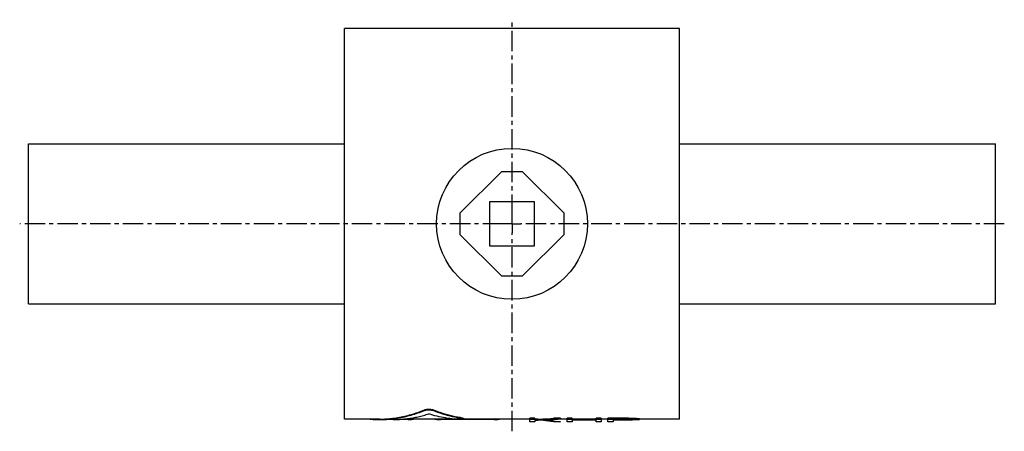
# Model space of a CAD drawing. Header units: millimetres. Extents: x 1 to 556, y 127 to 359.
import ezdxf

# ---------------------------------------------------------------- set-up
doc = ezdxf.new("R2010")
doc.units = ezdxf.units.MM
doc.header["$LTSCALE"] = 30.734
doc.linetypes.add('CENTER', pattern=[0.6, 0.375, -0.075, 0.075, -0.075])
doc.layers.get('0').update_dxf_attribs({"linetype": 'CONTINUOUS'})
doc.layers.add('DEFAULT_1', color=7, linetype='CENTER')
doc.layers.add('KONSTR_EL', color=7, linetype='CONTINUOUS')

msp = doc.modelspace()

# ---------------------------------------------------------------- linework, layer by layer
at = {"color": 7, "linetype": 'CONTINUOUS'}
for p, q in [((184.27, 133.56), (184.27, 353.56)), ((373.27, 353.56), (184.27, 353.56)), ((373.27, 133.56), (373.27, 353.56)), ((6.27, 198.56), (6.27, 288.56)), ((6.27, 288.56), (184.27, 288.56)), ((373.27, 288.56), (551.27, 288.56)), ((551.27, 198.56), (551.27, 288.56)), ((272.77, 272.91), (249.41, 249.56)), ((284.77, 272.91), (272.77, 272.91)), ((308.12, 249.56), (284.77, 272.91)), ((266.27, 231.06), (266.27, 256.06)), ((266.27, 256.06), (291.27, 256.06)), ((291.27, 256.06), (291.27, 231.06)), ((249.41, 249.56), (249.41, 237.56)), ((308.12, 237.56), (308.12, 249.56)), ((249.41, 237.56), (272.77, 214.2)), ((284.77, 214.2), (308.12, 237.56)), ((291.27, 231.06), (266.27, 231.06)), ((272.77, 214.2), (284.77, 214.2)), ((6.27, 198.56), (184.27, 198.56)), ((373.27, 198.56), (551.27, 198.56)), ((204.22, 133.56), (184.27, 133.56)), ((199.5, 133.56), (199.5, 133.44)), ((211.78, 133.26), (204.2, 133.26)), ((220.16, 133.38), (215.55, 133.38)), ((245.8, 133.56), (217.85, 133.56)), ((220.16, 133.56), (220.16, 133.38)), ((229.36, 138.72), (229.36, 138.41)), ((234.22, 138.72), (234.22, 138.42)), ((238.39, 133.56), (238.39, 133.38)), ((268.77, 133.38), (238.39, 133.38)), ((250.89, 134.15), (250.89, 133.85)), ((288.77, 133.56), (251.11, 133.56)), ((251.5, 133.98), (251.5, 133.68)), ((268.77, 133.56), (268.77, 133.38)), ((291.64, 133.98), (288.77, 133.98)), ((288.77, 133.26), (288.77, 133.98)), ((291.64, 133.68), (288.77, 133.68)), ((291.64, 133.26), (288.77, 133.26)), ((291.64, 133.26), (291.64, 133.98)), ((293.21, 133.56), (291.64, 133.56)), ((297.59, 133.26), (293.18, 133.26)), ((306.02, 133.98), (302.18, 133.98)), ((302.18, 133.98), (302.18, 133.68)), ((306.02, 133.68), (302.18, 133.68)), ((309.85, 133.56), (304.62, 133.56)), ((306.02, 133.98), (306.02, 133.68)), ((312.73, 133.98), (309.85, 133.98)), ((309.85, 133.26), (309.85, 133.98)), ((312.73, 133.68), (309.85, 133.68)), ((329.02, 133.26), (309.85, 133.26)), ((312.73, 133.26), (312.73, 133.98)), ((326.14, 133.56), (312.73, 133.56)), ((329.02, 133.98), (326.14, 133.98)), ((326.14, 133.26), (326.14, 133.98)), ((329.02, 133.68), (326.14, 133.68)), ((329.02, 133.26), (329.02, 133.98)), ((332.85, 133.56), (329.02, 133.56)), ((344.35, 133.98), (332.85, 133.98)), ((332.85, 133.26), (332.85, 133.98)), ((344.35, 133.68), (332.85, 133.68)), ((344.83, 133.26), (332.85, 133.26)), ((344.83, 133.49), (335.73, 133.49)), ((335.73, 133.26), (335.73, 133.49)), ((344.35, 133.98), (344.35, 133.68)), ((344.83, 133.49), (344.83, 133.26)), ((346.27, 133.46), (346.27, 133.26)), ((346.75, 133.94), (346.75, 133.64)), ((347.23, 133.41), (347.23, 133.27)), ((349.51, 133.26), (347.23, 133.26)), ((347.71, 133.29), (347.71, 133.34)), ((348.66, 133.82), (348.66, 133.52)), ((350.1, 133.71), (350.1, 133.41)), ((350.58, 133.28), (350.58, 133.64)), ((373.27, 133.56), (350.58, 133.56))]:
    msp.add_line(p, q, dxfattribs=at)
msp.add_circle((278.77, 243.56), 42.5, dxfattribs=at)
for points, knots in [([(229.36, 138.72), (229.47, 138.77), (229.72, 138.85), (230.12, 138.95), (230.56, 139.03), (231.04, 139.08), (231.54, 139.11), (232.04, 139.11), (232.54, 139.08), (233.02, 139.03), (233.47, 138.95), (233.87, 138.85), (234.11, 138.77), (234.22, 138.72)], [0, 0, 0, 0, 0.073655, 0.157478, 0.249226, 0.347264, 0.448431, 0.551293, 0.65248, 0.750554, 0.842359, 0.926256, 1, 1, 1, 1]), ([(229.36, 138.41), (229.47, 138.46), (229.72, 138.54), (230.12, 138.64), (230.56, 138.72), (231.04, 138.77), (231.54, 138.8), (232.04, 138.8), (232.54, 138.77), (233.02, 138.72), (233.47, 138.64), (233.87, 138.55), (234.11, 138.46), (234.22, 138.42)], [0, 0, 0, 0, 0.073639, 0.157457, 0.249204, 0.347248, 0.448426, 0.551298, 0.652495, 0.750575, 0.84238, 0.926271, 1, 1, 1, 1]), ([(198.9, 133.56), (198.91, 133.55), (198.95, 133.5), (199.07, 133.5), (199.26, 133.46), (199.41, 133.45), (199.5, 133.44)], [0, 0, 0, 0, 0.053774, 0.240553, 0.558731, 1, 1, 1, 1]), ([(199.5, 133.44), (200.75, 133.34), (202.32, 133.27), (203.88, 133.26), (204.2, 133.26)], [0, 0, 0, 0, 0.79838, 1, 1, 1, 1]), ([(204.2, 133.26), (205.13, 133.26), (207.32, 133.31), (210.76, 133.57), (214.51, 134.08), (218.25, 134.82), (221.98, 135.79), (225.7, 136.97), (228.14, 137.91), (229.36, 138.41)], [0, 0, 0, 0, 0.108467, 0.253966, 0.400206, 0.547527, 0.696329, 0.847019, 1, 1, 1, 1]), ([(204.22, 133.56), (205.14, 133.56), (207.33, 133.61), (210.76, 133.87), (214.51, 134.38), (218.25, 135.12), (221.98, 136.09), (225.7, 137.28), (228.14, 138.22), (229.36, 138.72)], [0, 0, 0, 0, 0.107781, 0.25338, 0.399723, 0.547152, 0.696069, 0.846884, 1, 1, 1, 1]), ([(211.78, 133.26), (212.51, 133.26), (214.22, 133.29), (216.94, 133.45), (219.92, 133.77), (222.9, 134.24), (225.88, 134.85), (228.85, 135.6), (230.82, 136.19), (231.8, 136.51)], [0, 0, 0, 0, 0.106506, 0.253143, 0.400399, 0.548486, 0.697633, 0.848064, 1, 1, 1, 1]), ([(220.16, 133.38), (220.34, 133.38), (220.68, 133.38), (221.19, 133.38), (221.66, 133.39), (222.09, 133.41), (222.46, 133.43), (222.76, 133.45), (222.99, 133.49), (223.12, 133.5), (223.2, 133.54), (223.2, 133.56)], [0, 0, 0, 0, 0.171731, 0.338343, 0.494979, 0.636796, 0.759755, 0.859879, 0.934356, 0.981019, 1, 1, 1, 1]), ([(246.03, 133.53), (244.43, 133.68), (241.24, 134.11), (236.48, 135.11), (233.35, 136), (231.8, 136.51)], [0, 0, 0, 0, 0.330193, 0.663463, 1, 1, 1, 1]), ([(250.89, 134.15), (249, 134.41), (245.23, 135.11), (239.66, 136.64), (236.02, 137.98), (234.22, 138.72)], [0, 0, 0, 0, 0.329498, 0.662783, 1, 1, 1, 1]), ([(250.89, 133.85), (249, 134.11), (245.24, 134.81), (239.66, 136.34), (236.02, 137.67), (234.22, 138.42)], [0, 0, 0, 0, 0.329509, 0.662794, 1, 1, 1, 1]), ([(235.35, 133.56), (235.36, 133.54), (235.43, 133.5), (235.56, 133.49), (235.79, 133.45), (236.09, 133.43), (236.46, 133.41), (236.89, 133.39), (237.37, 133.38), (237.87, 133.38), (238.22, 133.38), (238.39, 133.38)], [0, 0, 0, 0, 0.018985, 0.065646, 0.140123, 0.240244, 0.3632, 0.505018, 0.661651, 0.828267, 1, 1, 1, 1]), ([(251.49, 133.68), (251.49, 133.67), (251.49, 133.64), (251.38, 133.61), (251.23, 133.57), (250.97, 133.54), (250.65, 133.51), (250.26, 133.49), (249.82, 133.47), (249.33, 133.46), (248.82, 133.46), (248.29, 133.45), (247.78, 133.46), (247.28, 133.47), (246.81, 133.48), (246.4, 133.5), (246.15, 133.52), (246.03, 133.53)], [0, 0, 0, 0, 0.002642, 0.018389, 0.049156, 0.094989, 0.154639, 0.2265, 0.308386, 0.39771, 0.49197, 0.588097, 0.683414, 0.774841, 0.85978, 0.935569, 1, 1, 1, 1]), ([(250.89, 134.15), (250.98, 134.14), (251.14, 134.12), (251.33, 134.06), (251.46, 134.04), (251.49, 133.99), (251.49, 133.98)], [0, 0, 0, 0, 0.442325, 0.759144, 0.9451, 1, 1, 1, 1]), ([(250.89, 133.85), (250.98, 133.84), (251.14, 133.82), (251.33, 133.76), (251.46, 133.74), (251.49, 133.69), (251.49, 133.68)], [0, 0, 0, 0, 0.442331, 0.759156, 0.945105, 1, 1, 1, 1]), ([(268.77, 133.38), (268.94, 133.38), (269.29, 133.38), (269.79, 133.38), (270.27, 133.39), (270.69, 133.41), (271.07, 133.43), (271.37, 133.45), (271.6, 133.49), (271.72, 133.5), (271.8, 133.54), (271.81, 133.56)], [0, 0, 0, 0, 0.171731, 0.338343, 0.494979, 0.636796, 0.759755, 0.859879, 0.934356, 0.981019, 1, 1, 1, 1]), ([(293.18, 133.26), (293.84, 133.26), (295.24, 133.27), (296.64, 133.32), (297.39, 133.35)], [0, 0, 0, 0, 0.466874, 1, 1, 1, 1]), ([(293.2, 133.56), (293.85, 133.56), (295.28, 133.57), (296.71, 133.62), (297.49, 133.65)], [0, 0, 0, 0, 0.452947, 1, 1, 1, 1]), ([(297.39, 133.26), (298.35, 133.26), (300.27, 133.3), (303.14, 133.44), (305.06, 133.59), (306.02, 133.68)], [0, 0, 0, 0, 0.332202, 0.665572, 1, 1, 1, 1]), ([(297.57, 133.66), (297.93, 133.67), (299.47, 133.75), (301.01, 133.87), (302.18, 133.98)], [0, 0, 0, 0, 0.236429, 1, 1, 1, 1]), ([(297.59, 133.36), (297.95, 133.38), (299.48, 133.45), (301.01, 133.57), (302.18, 133.68)], [0, 0, 0, 0, 0.233621, 1, 1, 1, 1]), ([(346.75, 133.94), (346.48, 133.94), (345.95, 133.95), (345.15, 133.96), (344.62, 133.97), (344.35, 133.98)], [0, 0, 0, 0, 0.33333, 0.666663, 1, 1, 1, 1]), ([(346.75, 133.64), (346.48, 133.64), (345.95, 133.65), (345.15, 133.66), (344.62, 133.67), (344.35, 133.68)], [0, 0, 0, 0, 0.33333, 0.666663, 1, 1, 1, 1]), ([(346.27, 133.46), (346.11, 133.46), (345.79, 133.47), (345.31, 133.48), (344.99, 133.49), (344.83, 133.49)], [0, 0, 0, 0, 0.333312, 0.666646, 1, 1, 1, 1]), ([(344.83, 133.26), (344.99, 133.26), (345.16, 133.26), (345.33, 133.26), (345.34, 133.26)], [0, 0, 0, 0, 0.937539, 1, 1, 1, 1]), ([(345.34, 133.26), (345.49, 133.26), (345.8, 133.26), (346.11, 133.26), (346.27, 133.26)], [0, 0, 0, 0, 0.482727, 1, 1, 1, 1]), ([(347.23, 133.41), (347.12, 133.41), (346.91, 133.42), (346.59, 133.44), (346.37, 133.45), (346.27, 133.46)], [0, 0, 0, 0, 0.333226, 0.66656, 1, 1, 1, 1]), ([(346.27, 133.26), (346.37, 133.26), (346.59, 133.26), (346.91, 133.26), (347.12, 133.26), (347.23, 133.27)], [0, 0, 0, 0, 0.333198, 0.666532, 1, 1, 1, 1]), ([(348.66, 133.82), (348.45, 133.84), (348.02, 133.86), (347.39, 133.9), (346.96, 133.92), (346.75, 133.94)], [0, 0, 0, 0, 0.333237, 0.666573, 1, 1, 1, 1]), ([(348.66, 133.52), (348.45, 133.54), (348.02, 133.56), (347.39, 133.6), (346.96, 133.62), (346.75, 133.64)], [0, 0, 0, 0, 0.333237, 0.666573, 1, 1, 1, 1]), ([(347.6, 133.35), (347.58, 133.36), (347.51, 133.36), (347.39, 133.38), (347.28, 133.4), (347.23, 133.41)], [0, 0, 0, 0, 0.142562, 0.570825, 1, 1, 1, 1]), ([(347.23, 133.27), (347.28, 133.27), (347.35, 133.27), (347.42, 133.27), (347.44, 133.28)], [0, 0, 0, 0, 0.749876, 1, 1, 1, 1]), ([(347.49, 133.28), (347.51, 133.28), (347.58, 133.28), (347.65, 133.29), (347.71, 133.29)], [0, 0, 0, 0, 0.249846, 1, 1, 1, 1]), ([(350.1, 133.71), (349.94, 133.72), (349.62, 133.74), (349.14, 133.78), (348.82, 133.81), (348.66, 133.82)], [0, 0, 0, 0, 0.333038, 0.66637, 1, 1, 1, 1]), ([(350.1, 133.41), (349.94, 133.42), (349.62, 133.44), (349.14, 133.48), (348.82, 133.51), (348.66, 133.52)], [0, 0, 0, 0, 0.333039, 0.666371, 1, 1, 1, 1]), ([(349.51, 133.26), (349.55, 133.26), (349.69, 133.26), (349.83, 133.26), (349.94, 133.26)], [0, 0, 0, 0, 0.258584, 1, 1, 1, 1]), ([(350.58, 133.64), (350.53, 133.65), (350.42, 133.66), (350.26, 133.68), (350.15, 133.7), (350.1, 133.71)], [0, 0, 0, 0, 0.332658, 0.665974, 1, 1, 1, 1]), ([(350.58, 133.34), (350.53, 133.35), (350.42, 133.36), (350.26, 133.38), (350.15, 133.4), (350.1, 133.41)], [0, 0, 0, 0, 0.332658, 0.665974, 1, 1, 1, 1]), ([(350.21, 133.26), (350.23, 133.26), (350.26, 133.27), (350.3, 133.27), (350.31, 133.27)], [0, 0, 0, 0, 0.499926, 1, 1, 1, 1]), ([(350.37, 133.27), (350.39, 133.27), (350.46, 133.27), (350.53, 133.28), (350.58, 133.28)], [0, 0, 0, 0, 0.249866, 1, 1, 1, 1])]:
    msp.add_open_spline(points, degree=3, knots=knots, dxfattribs=at)
for points in [[(291.64, 133.27), (292.16, 133.26), (292.67, 133.26), (293.18, 133.26)], [(297.39, 133.35), (297.42, 133.35), (297.46, 133.35), (297.49, 133.35)], [(297.49, 133.65), (297.52, 133.66), (297.54, 133.66), (297.57, 133.66)], [(297.49, 133.35), (297.52, 133.36), (297.55, 133.36), (297.59, 133.36)], [(298.51, 133.27), (298.2, 133.26), (297.9, 133.26), (297.59, 133.26)], [(347.44, 133.28), (347.46, 133.28), (347.47, 133.28), (347.49, 133.28)], [(347.71, 133.34), (347.67, 133.34), (347.63, 133.35), (347.6, 133.35)], [(349.94, 133.26), (349.99, 133.26), (350.05, 133.26), (350.1, 133.26)], [(350.1, 133.26), (350.14, 133.26), (350.17, 133.26), (350.21, 133.26)], [(350.31, 133.27), (350.33, 133.27), (350.35, 133.27), (350.37, 133.27)]]:
    msp.add_open_spline(points, degree=3, dxfattribs=at)
at = {"layer": 'DEFAULT_1', "color": 2, "linetype": 'CENTER'}
for p, q in [((278.77, 248.56), (278.77, 358.56)), ((278.77, 243.56), (278.77, 248.56)), ((273.77, 243.56), (1.27, 243.56)), ((278.77, 243.56), (273.77, 243.56)), ((278.77, 243.56), (278.77, 238.56)), ((278.77, 243.56), (283.77, 243.56)), ((556.27, 243.56), (283.77, 243.56)), ((278.77, 126.67), (278.77, 238.56))]:
    msp.add_line(p, q, dxfattribs=at)
at = {"layer": 'KONSTR_EL', "color": 4, "linetype": 'CONTINUOUS'}
for p, q in [((288.77, 133.98), (291.64, 133.98)), ((288.77, 131.97), (288.77, 133.26)), ((291.64, 133), (302.18, 133.98)), ((291.64, 133.27), (291.64, 133)), ((298.48, 133.27), (297.39, 133.17)), ((302.18, 133.98), (306.02, 133.98)), ((309.85, 133.98), (312.73, 133.98)), ((309.85, 131.97), (309.85, 133.26)), ((312.73, 133.26), (312.73, 133.17)), ((326.14, 133.98), (329.02, 133.98)), ((326.14, 133.17), (326.14, 133.26)), ((329.02, 133.26), (329.02, 131.97)), ((332.85, 133.98), (344.35, 133.98)), ((332.85, 131.97), (332.85, 133.26)), ((335.73, 133.26), (335.73, 133.12)), ((344.35, 133.98), (346.75, 133.93)), ((346.27, 133.17), (347.23, 133.25)), ((346.75, 133.93), (348.66, 133.81)), ((347.23, 133.25), (347.6, 133.35)), ((348.66, 133.81), (350.1, 133.64)), ((350.1, 133.21), (348.66, 133.04)), ((350.1, 133.64), (350.58, 133.51)), ((350.32, 133.27), (350.1, 133.21)), ((291.64, 131.97), (288.77, 131.97)), ((295, 132.95), (291.64, 132.65)), ((291.64, 132.65), (291.64, 131.97)), ((302.18, 131.97), (295, 132.95)), ((297.39, 133.17), (306.02, 131.97)), ((306.02, 131.97), (302.18, 131.97)), ((312.73, 131.97), (309.85, 131.97)), ((312.73, 133.17), (326.14, 133.17)), ((326.14, 132.91), (312.73, 132.91)), ((312.73, 132.91), (312.73, 131.97)), ((326.14, 131.97), (326.14, 132.91)), ((329.02, 131.97), (326.14, 131.97)), ((335.73, 131.97), (332.85, 131.97)), ((335.73, 133.12), (344.83, 133.12)), ((344.35, 132.87), (335.73, 132.87)), ((335.73, 132.87), (335.73, 131.97)), ((346.75, 132.91), (344.35, 132.87)), ((344.83, 133.12), (346.27, 133.17)), ((348.66, 133.04), (346.75, 132.91))]:
    msp.add_line(p, q, dxfattribs=at)

doc.saveas('drawing.dxf')
